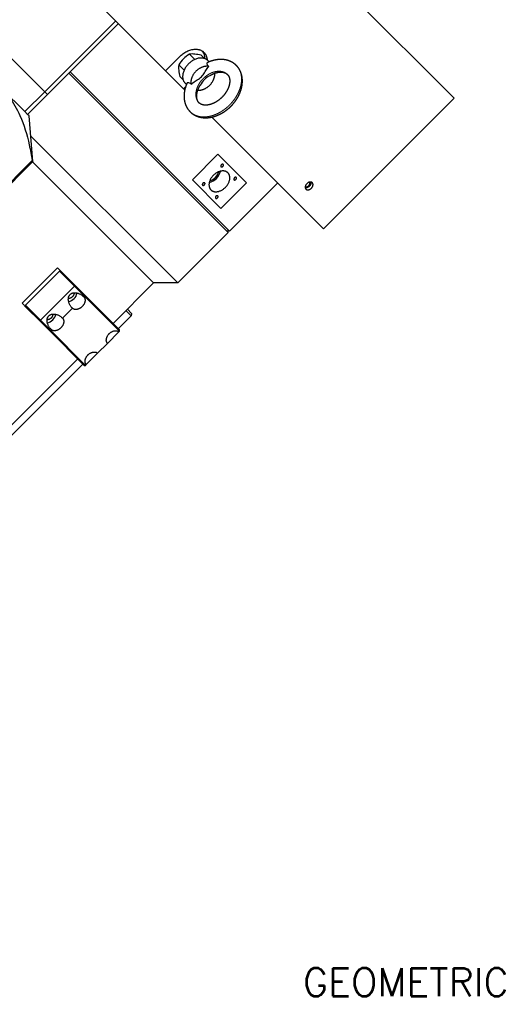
# Model space of a CAD drawing. Extents: x 12273 to 13958, y 5270 to 6468.
# Tile 18 of 22: x 13462 to 13581, y 6093 to 6338. Entities that reach past the tile are written whole.
import ezdxf

# ---------------------------------------------------------------- set-up
doc = ezdxf.new("R2010")
doc.units = 0
doc.header["$LTSCALE"] = 25.4
doc.linetypes.add('DASHEDBIDOT', pattern=[12.4, 3, -3, 0.2, -3, 0.2, -3])
doc.layers.add('ATA-TEXT', color=7, linetype='CONTINUOUS', lineweight=25)
doc.layers.add('Layer0000', color=7, linetype='CONTINUOUS', lineweight=25)
doc.styles.get("Standard").update_dxf_attribs({"font": 'simplex.shx'})

msp = doc.modelspace()

# ---------------------------------------------------------------- linework, layer by layer
at = {"layer": 'Layer0000', "color": 7, "linetype": 'Continuous', "lineweight": 25}
for p, q in [((13496.0160267, 6392.2988059), (13569.7660267, 6318.5488059)), ((13497.8641148, 6325.396894), (13463.4891148, 6359.771894)), ((13485.4418371, 6337.8191717), (13467.7641675, 6320.1415021)), ((13467.7641675, 6320.1415021), (13452.608723, 6335.2969467)), ((13486.1341477, 6337.126861), (13468.4564782, 6319.4491915)), ((13497.8641148, 6325.396894), (13501.3996487, 6328.9324279)), ((13505.1494391, 6328.1898047), (13503.8108715, 6329.5283724)), ((13507.5503206, 6328.4425371), (13506.7626784, 6329.2301793)), ((13497.8641148, 6325.396894), (13502.3641148, 6320.896894)), ((13502.4958252, 6325.5361908), (13501.1572576, 6326.8747585)), ((13513.4581534, 6285.054118), (13473.7597791, 6324.7524923)), ((13513.8117068, 6285.4076714), (13474.1133324, 6325.1060457)), ((13502.2430928, 6323.1353093), (13501.4554506, 6323.9229515)), ((13462.8144201, 6315.1917547), (13457.1116978, 6320.894477)), ((13502.3641148, 6320.896894), (13502.8834562, 6321.4162354)), ((13502.6586518, 6320.602357), (13502.3641148, 6320.896894)), ((13462.8144201, 6315.1917547), (13467.7641675, 6320.1415021)), ((13463.5067307, 6314.499444), (13468.4564782, 6319.4491915)), ((13468.4564782, 6319.4491915), (13467.7641675, 6320.1415021)), ((13569.7660267, 6318.5488059), (13537.2391148, 6286.021894)), ((13463.5067307, 6314.499444), (13462.8144201, 6315.1917547)), ((13463.8426682, 6314.1635066), (13463.5067307, 6314.499444)), ((13464.8381884, 6302.7846581), (13463.8426682, 6314.1635066)), ((13537.2391148, 6286.021894), (13509.4195771, 6313.8414316)), ((13500.907008, 6272.5029727), (13464.2833365, 6309.1266441)), ((13510.9108831, 6304.571951), (13504.5469221, 6298.20799)), ((13518.0391718, 6297.4436623), (13510.9108831, 6304.571951)), ((13464.6215346, 6303.001312), (13446.1251215, 6284.5048989)), ((13446.3417753, 6284.2882451), (13464.8381884, 6302.7846581)), ((13464.6215346, 6303.001312), (13464.8381884, 6302.7846581)), ((13464.7265516, 6302.6730214), (13494.8966004, 6272.5029727)), ((13504.5469221, 6298.20799), (13511.6752108, 6291.0797013)), ((13511.6752108, 6291.0797013), (13518.0391718, 6297.4436623)), ((13513.8117068, 6285.4076714), (13525.832522, 6297.4284867)), ((13500.907008, 6272.5029727), (13513.4581534, 6285.054118)), ((13513.4581534, 6285.054118), (13513.4581534, 6285.7612248)), ((13462.1195855, 6267.4497747), (13470.9584202, 6276.2886095)), ((13470.9584202, 6276.2886095), (13472.062411, 6275.1846187)), ((13471.4303486, 6275.4631278), (13462.9450672, 6266.9778464)), ((13471.7321253, 6275.5149045), (13471.4303486, 6275.4631278)), ((13475.1803486, 6271.7131278), (13471.4303486, 6275.4631278)), ((13475.4303486, 6271.8166812), (13472.062411, 6275.1846187)), ((13466.6950672, 6263.2278464), (13475.1803486, 6271.7131278)), ((13475.4303486, 6271.8166812), (13475.1803486, 6271.7131278)), ((13477.6803486, 6269.2131278), (13475.1803486, 6271.7131278)), ((13477.783902, 6269.4631278), (13475.4303486, 6271.8166812)), ((13484.8203287, 6262.426701), (13494.8966004, 6272.5029727)), ((13500.907008, 6272.5029727), (13494.8966001, 6272.5029727)), ((13477.5035719, 6269.0363511), (13477.6803486, 6269.2131278)), ((13477.6803486, 6269.2131278), (13477.783902, 6269.4631278)), ((13486.4303486, 6260.4631278), (13477.6803486, 6269.2131278)), ((13486.4303486, 6260.8166812), (13477.783902, 6269.4631278)), ((13463.2235763, 6266.345784), (13462.1195855, 6267.4497747)), ((13462.9450672, 6266.9778464), (13462.8932905, 6266.6760697)), ((13466.6950672, 6263.2278464), (13462.9450672, 6266.9778464)), ((13466.5915138, 6262.9778464), (13463.2235763, 6266.345784)), ((13472.200271, 6263.7330502), (13474.6751448, 6266.2079239)), ((13486.1071253, 6261.1399045), (13489.2891058, 6264.321885)), ((13489.2891058, 6264.321885), (13488.0023092, 6265.6086815)), ((13488.3558626, 6265.9622349), (13489.3926592, 6264.9254384)), ((13489.3926592, 6264.9254384), (13489.2891058, 6264.321885)), ((13466.6950672, 6263.2278464), (13466.5915138, 6262.9778464)), ((13468.9450672, 6260.624293), (13466.5915138, 6262.9778464)), ((13469.1950672, 6260.7278464), (13466.6950672, 6263.2278464)), ((13469.1950672, 6260.7278464), (13468.9450672, 6260.624293)), ((13477.5915138, 6251.9778464), (13468.9450672, 6260.624293)), ((13469.1950672, 6260.7278464), (13469.3718439, 6260.9046231)), ((13477.9450672, 6251.9778464), (13469.1950672, 6260.7278464)), ((13486.2535719, 6260.2863511), (13483.4251448, 6257.4579239)), ((13486.2535719, 6260.2863511), (13486.4303486, 6260.4631278)), ((13486.4303486, 6260.4631278), (13486.4303486, 6260.8166812)), ((13480.950271, 6254.9830502), (13483.4251448, 6257.4579239)), ((13480.950271, 6254.9830502), (13478.1218439, 6252.1546231)), ((13435.322854, 6212.9292263), (13475.981494, 6253.5878663)), ((13436.6096506, 6211.6424298), (13477.2682905, 6252.3010697)), ((13477.5915138, 6251.9778464), (13477.9450672, 6251.9778464)), ((13477.9450672, 6251.9778464), (13478.1218439, 6252.1546231))]:
    msp.add_line(p, q, dxfattribs=at)
for centre, radius, start, end in [((13504.7299108, 6328.4501672), 3.0007336, 358.620807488, 35.676979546), ((13508.9414738, 6321.8359356), 9.2727427, 135.401003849, 147.08450072), ((13508.8496943, 6321.7441561), 9.2727427, 122.915499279, 134.598996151), ((13504.4570048, 6323.0535195), 6.5070122, 83.960484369, 95.69874812), ((13503.7685771, 6317.3472254), 12.2543558, 75.857783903, 83.566694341), ((13506.9877363, 6326.4969117), 2.0207956, 32.649446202, 44.9720082), ((13507.6321104, 6326.2286251), 6.5070122, 174.30125188, 186.039515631), ((13513.3384046, 6326.9170528), 12.2543558, 186.433305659, 194.142216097), ((13504.1887182, 6323.6978936), 2.0207956, 225.027991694, 237.350538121), ((13507.828088, 6301.2196304), 3.7895518, 284.312824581, 315.760740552), ((13508.0066644, 6301.0623897), 3.1983999, 286.296441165, 315.631071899), ((13508.0564834, 6301.1122087), 3.1983999, 314.368928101, 343.703558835), ((13507.8992427, 6301.2907851), 3.7895518, 314.239259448, 345.687175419), ((13473.406903, 6270.3770907), 2.4311554, 313.791763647, 351.30503758), ((13473.3344052, 6270.3045929), 2.4311554, 278.69496242, 316.208236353), ((13468.1036021, 6265.0737898), 2.4311554, 313.791763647, 351.30503758), ((13468.0311043, 6265.001292), 2.4311554, 278.69496242, 316.208236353)]:
    msp.add_arc(centre, radius, start, end, dxfattribs=at)
for points, weights in [([(13501.3996487, 6328.9324279), (13504.9351826, 6332.4679618), (13507.4351826, 6329.9679618)], [1, 0.707106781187, 1]), ([(13507.4351826, 6329.9679618), (13508.1555509, 6329.2475935), (13508.2233737, 6328.0955838)], [1, 0.893372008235, 0.864380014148]), ([(13511.770269, 6301.9447982), (13511.4932599, 6301.6677891), (13511.6891349, 6301.4719141)], [1, 0.707106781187, 1]), ([(13511.6891349, 6301.4719141), (13511.8850099, 6301.2760391), (13512.162019, 6301.5530482)], [1, 0.707106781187, 1]), ([(13512.2431531, 6302.0259323), (13512.0472781, 6302.2218073), (13511.770269, 6301.9447982)], [1, 0.707106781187, 1]), ([(13512.162019, 6301.5530482), (13512.4390281, 6301.8300573), (13512.2431531, 6302.0259323)], [1, 0.707106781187, 1]), ([(13509.793047, 6299.3258261), (13507.6717266, 6297.2045058), (13509.1717266, 6295.7045058)], [1, 0.707106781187, 1]), ([(13513.4143673, 6299.9471465), (13511.9143673, 6301.4471465), (13509.793047, 6299.3258261)], [1, 0.707106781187, 1]), ([(13512.793047, 6296.3258261), (13514.9143673, 6298.4471465), (13513.4143673, 6299.9471465)], [1, 0.707106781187, 1]), ([(13515.020269, 6298.6947982), (13514.7432599, 6298.4177891), (13514.9391349, 6298.2219141)], [1, 0.707106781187, 1]), ([(13514.9391349, 6298.2219141), (13515.1350099, 6298.0260391), (13515.412019, 6298.3030482)], [1, 0.707106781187, 1]), ([(13515.4931531, 6298.7759323), (13515.2972781, 6298.9718073), (13515.020269, 6298.6947982)], [1, 0.707106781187, 1]), ([(13515.412019, 6298.3030482), (13515.6890281, 6298.5800573), (13515.4931531, 6298.7759323)], [1, 0.707106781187, 1]), ([(13507.1740749, 6297.3486041), (13506.8970658, 6297.071595), (13507.0929408, 6296.87572)], [1, 0.707106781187, 1]), ([(13507.0929408, 6296.87572), (13507.2888158, 6296.679845), (13507.5658249, 6296.9568541)], [1, 0.707106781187, 1]), ([(13507.646959, 6297.4297382), (13507.451084, 6297.6256132), (13507.1740749, 6297.3486041)], [1, 0.707106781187, 1]), ([(13507.5658249, 6296.9568541), (13507.842834, 6297.2338632), (13507.646959, 6297.4297382)], [1, 0.707106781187, 1]), ([(13509.1717266, 6295.7045058), (13510.6717266, 6294.2045058), (13512.793047, 6296.3258261)], [1, 0.707106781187, 1]), ([(13510.4240749, 6294.0986041), (13510.1470658, 6293.821595), (13510.3429408, 6293.62572)], [1, 0.707106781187, 1]), ([(13510.3429408, 6293.62572), (13510.5388158, 6293.429845), (13510.8158249, 6293.7068541)], [1, 0.707106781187, 1]), ([(13510.896959, 6294.1797382), (13510.701084, 6294.3756132), (13510.4240749, 6294.0986041)], [1, 0.707106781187, 1]), ([(13510.8158249, 6293.7068541), (13511.092834, 6293.9838632), (13510.896959, 6294.1797382)], [1, 0.707106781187, 1]), ([(13474.6751435, 6266.2079252), (13472.6751457, 6268.2079249), (13474.0893583, 6269.6221375)], [0.999999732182, 0.7071069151, 1]), ([(13474.0893583, 6269.6221375), (13475.5035719, 6271.0363511), (13477.5035719, 6269.0363511)], [1, 0.70710678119, 1]), ([(13469.3718439, 6260.9046231), (13467.3718439, 6262.9046231), (13468.7860575, 6264.3188367)], [0.999999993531, 0.707106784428, 1]), ([(13468.7860575, 6264.3188367), (13470.200271, 6265.7330502), (13472.200271, 6263.7330502)], [1, 0.70710678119, 1]), ([(13483.4251448, 6257.4579239), (13482.4251448, 6258.4579239), (13483.8393583, 6259.8721375)], [1, 0.707106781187, 1]), ([(13483.8393583, 6259.8721375), (13485.2535719, 6261.2863511), (13486.2535719, 6260.2863511)], [1, 0.707106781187, 1]), ([(13478.1218439, 6252.1546231), (13477.1218439, 6253.1546231), (13478.5360575, 6254.5688367)], [1, 0.707106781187, 1]), ([(13478.5360575, 6254.5688367), (13479.950271, 6255.9830502), (13480.950271, 6254.9830502)], [1, 0.707106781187, 1])]:
    msp.add_rational_spline(points, weights, degree=2, dxfattribs=at)
for points, weights, knots in [([(13508.4173525, 6327.9251317), (13506.4173525, 6329.9251317), (13503.5889254, 6327.0967046), (13500.7604983, 6324.2682774), (13502.7604983, 6322.2682774)], [1, 0.707106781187, 1, 0.707106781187, 1], [0, 0, 0, 0.5, 0.5, 1, 1, 1]), ([(13508.622887, 6326.4611823), (13506.9797589, 6326.782108), (13505.4416404, 6325.2439896), (13503.9035219, 6323.7058711), (13504.2244476, 6322.062743)], [1, 0.845521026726, 1, 0.845521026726, 1], [0, 0, 0, 0.5, 0.5, 1, 1, 1]), ([(13505.9168521, 6320.551087), (13507.480656, 6320.3938652), (13508.8862104, 6321.7994195), (13510.2917659, 6323.2049751), (13510.1345427, 6324.7687797)], [0.978867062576, 0.856930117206, 1, 0.856930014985, 0.97886723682], [0.03692764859, 0.03692764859, 0.03692764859, 0.5, 0.5, 0.96307268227, 0.96307268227, 0.96307268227]), ([(13534.4451438, 6297.477923), (13533.8826438, 6298.040423), (13533.0871487, 6297.2449279), (13532.2916536, 6296.4494327), (13532.8541536, 6295.8869327)], [1, 0.707106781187, 1, 0.707106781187, 1], [0, 0, 0, 0.25, 0.25, 0.5, 0.5, 0.5]), ([(13534.1122583, 6297.6450375), (13534.2054938, 6297.113273), (13533.7121487, 6296.6199279), (13533.2188035, 6296.1265827), (13532.687039, 6296.2198182)], [0.876472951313, 0.795618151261, 1, 0.79561815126, 0.876472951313], [0.07554918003, 0.07554918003, 0.07554918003, 0.25, 0.25, 0.42445081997, 0.42445081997, 0.42445081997]), ([(13532.6887888, 6296.5140679), (13533.1110076, 6296.3187867), (13533.5621487, 6296.7699279), (13534.0132898, 6297.221069), (13533.8180086, 6297.6432878)], [0.916703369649, 0.757386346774, 1, 0.757386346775, 0.916703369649], [0.04291629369, 0.04291629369, 0.04291629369, 0.25, 0.25, 0.45708370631, 0.45708370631, 0.45708370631]), ([(13532.8541536, 6295.8869327), (13533.4166536, 6295.3244327), (13534.2121487, 6296.1199279), (13535.0076438, 6296.915423), (13534.4451438, 6297.477923)], [1, 0.707106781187, 1, 0.707106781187, 1], [0.5, 0.5, 0.5, 0.75, 0.75, 1, 1, 1]), ([(13475.0558212, 6270.060408), (13475.12982, 6269.5375991), (13474.6518583, 6269.0596375), (13474.1738967, 6268.5816759), (13473.6510878, 6268.6556747)], [0.872613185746, 0.800721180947, 1, 0.800721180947, 0.872613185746], [0.32990488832, 0.32990488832, 0.32990488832, 0.5, 0.5, 0.67009511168, 0.67009511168, 0.67009511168]), ([(13477.5035719, 6269.0363511), (13478.5035719, 6268.0363511), (13477.0893583, 6266.6221375), (13475.6751448, 6265.2079239), (13474.6751448, 6266.2079239)], [1, 0.707106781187, 1, 0.707106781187, 1], [0, 0, 0, 0.5, 0.5, 1, 1, 1]), ([(13469.7525203, 6264.7571072), (13469.8265191, 6264.2342983), (13469.3485575, 6263.7563367), (13468.8705958, 6263.278375), (13468.347787, 6263.3523738)], [0.872613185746, 0.800721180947, 1, 0.800721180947, 0.872613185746], [0.32990488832, 0.32990488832, 0.32990488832, 0.5, 0.5, 0.67009511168, 0.67009511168, 0.67009511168]), ([(13472.2002711, 6263.7330502), (13473.200271, 6262.7330502), (13471.7860575, 6261.3188367), (13470.3718439, 6259.9046231), (13469.3718439, 6260.9046231)], [0.99999999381, 0.707106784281, 1, 0.707106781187, 1], [0.00000000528, 0.00000000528, 0.00000000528, 0.5, 0.5, 1, 1, 1])]:
    msp.add_rational_spline(points, weights, degree=2, knots=knots, dxfattribs=at)
for points, degree, knots in [([(13515.5143456, 6326.6971248), (13515.3153137, 6326.8961281), (13514.7474844, 6327.345806), (13513.9532111, 6327.7709837), (13513.1693971, 6328.0282667), (13512.3125647, 6328.1902866), (13511.2640373, 6328.2133198), (13510.1624285, 6328.0651834), (13508.9622833, 6327.721627), (13508.3353664, 6327.4331574)], 2, [0, 0, 0, 0.02719909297, 0.06988994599, 0.11353902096, 0.14804105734, 0.195036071, 0.24372142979, 0.29358045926, 0.35102212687, 0.35102212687, 0.35102212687]), ([(13504.2244476, 6322.062743), (13504.3891218, 6322.1889632), (13504.5552052, 6322.3071977), (13505.0452769, 6322.6417358), (13505.4198078, 6322.8709522), (13506.154402, 6323.3425691), (13506.5119611, 6323.5912838), (13507.0943461, 6324.1736688), (13507.3430608, 6324.5312279), (13507.8146777, 6325.2658221), (13508.0438942, 6325.640353), (13508.3784322, 6326.1304248), (13508.4966667, 6326.2965081), (13508.622887, 6326.4611823)], 3, [0, 0, 0, 0, 0.1149996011, 0.1149996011, 0.3620846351, 0.3620846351, 0.6091696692, 0.6091696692, 0.8562547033, 0.8562547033, 1.1033397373, 1.1033397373, 1.2183393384, 1.2183393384, 1.2183393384, 1.2183393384]), ([(13508.622887, 6326.4611823), (13508.4896056, 6326.6074568), (13508.3806418, 6326.7527854), (13508.2469552, 6327.0124637), (13508.1809199, 6327.2556773), (13508.2638157, 6327.4002494), (13508.3359678, 6327.4334383)], 3, [0, 0, 0, 0, 0.13358412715, 0.13358412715, 0.25216543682, 0.39114984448, 0.39114984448, 0.39114984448, 0.39114984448]), ([(13514.1526186, 6316.5330114), (13514.612294, 6316.9927205), (13515.4078222, 6318.0060615), (13516.0788577, 6319.1160953), (13516.5730136, 6320.2574588), (13516.8841735, 6321.3582692), (13517.0305406, 6322.4468165), (13517.0075074, 6323.4953439), (13516.8454875, 6324.3521763), (13516.5882046, 6325.1359903), (13516.1630269, 6325.9302636), (13515.7133489, 6326.4980929), (13515.5143456, 6326.6971248)], 2, [0, 0, 0, 0.1040273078, 0.2071066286, 0.3156855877, 0.4151666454, 0.5125556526, 0.6099266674, 0.7039169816, 0.772921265, 0.8602196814, 0.945601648, 1, 1, 1]), ([(13508.8772614, 6324.1505844), (13508.3980023, 6323.8474616), (13507.9046407, 6323.5408764), (13507.1427959, 6322.7790316), (13506.8349599, 6322.2825604), (13506.5303609, 6321.8009617)], 3, [0.28677681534, 0.28677681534, 0.28677681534, 0.28677681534, 0.6091696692, 0.6091696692, 0.93322358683, 0.93322358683, 0.93322358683, 0.93322358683]), ([(13508.8771571, 6324.1498777), (13509.3668107, 6324.4584408), (13510.3242035, 6324.8544351), (13511.2002146, 6325.0472526), (13511.9693751, 6325.0579439), (13512.5591704, 6324.9290294), (13513.07759, 6324.6811731), (13513.2869593, 6324.4697385)], 2, [0.6005435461, 0.6005435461, 0.6005435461, 0.67163164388, 0.73685036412, 0.80224324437, 0.86591087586, 0.92263816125, 1, 1, 1]), ([(13513.2869593, 6324.4697385), (13513.4983939, 6324.2603692), (13513.7462502, 6323.7419496), (13513.8751647, 6323.1521543), (13513.8645126, 6322.3864033), (13513.6756878, 6321.5219623), (13513.2992597, 6320.601101), (13512.7400142, 6319.6884812), (13512.1706421, 6319.0058431), (13511.9252322, 6318.7603977)], 2, [0, 0, 0, 0.1547233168, 0.268177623, 0.3955125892, 0.5251608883, 0.6535134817, 0.7876706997, 0.9174695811, 1, 1, 1]), ([(13457.1116978, 6320.894477), (13457.7397597, 6320.2664151), (13459.4941731, 6318.2508922), (13462.054223, 6313.7603831), (13463.7035079, 6308.2154181), (13464.4170383, 6304.3152469), (13464.6215346, 6303.001312)], 3, [0, 0, 0, 0, 0.1411012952, 0.4233038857, 0.8077679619, 1, 1, 1, 1]), ([(13503.2526649, 6322.3506851), (13502.9581763, 6321.7107741), (13502.6147999, 6320.4964476), (13502.4710683, 6319.396626), (13502.5006017, 6318.2272734), (13502.7368442, 6317.2276408), (13503.0552537, 6316.4298832), (13503.5923712, 6315.5678207), (13503.9885051, 6315.1712843)], 2, [0.64895725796, 0.64895725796, 0.64895725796, 0.70758454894, 0.75750254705, 0.80597850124, 0.8642206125, 0.90242550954, 0.94599208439, 1, 1, 1]), ([(13503.2521896, 6322.3496572), (13503.283336, 6322.4173556), (13503.415871, 6322.4996511), (13503.777656, 6322.4180352), (13504.0659979, 6322.2071181), (13504.2244476, 6322.062743)], 3, [0.22973535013, 0.22973535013, 0.22973535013, 0.22973535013, 0.35989357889, 0.47573742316, 0.6204580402, 0.6204580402, 0.6204580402, 0.6204580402]), ([(13506.2158915, 6317.3986706), (13506.0751253, 6317.5388547), (13505.8482929, 6317.9033004), (13505.6765628, 6318.4084815), (13505.6128966, 6319.0896235), (13505.709576, 6319.9047339), (13505.9919971, 6320.8043606), (13506.3638142, 6321.5351337), (13506.5305449, 6321.8002088)], 2, [0, 0, 0, 0.05148880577, 0.10564087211, 0.16686881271, 0.23006668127, 0.29462868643, 0.36024254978, 0.3988443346, 0.3988443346, 0.3988443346]), ([(13511.9252322, 6318.7603977), (13511.6238846, 6318.4591644), (13511.0767668, 6318.0212934), (13510.4785927, 6317.611958), (13509.8656312, 6317.298093), (13509.1786473, 6317.0139739), (13508.3026361, 6316.8211565), (13507.5334757, 6316.8104652), (13506.9436804, 6316.9393797), (13506.4252608, 6317.187236), (13506.2158915, 6317.3986706)], 2, [0, 0, 0, 0.101141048, 0.1681516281, 0.2776726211, 0.3432616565, 0.473699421, 0.6044855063, 0.7318210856, 0.8452759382, 1, 1, 1]), ([(13503.9885051, 6315.1712843), (13504.187537, 6314.972281), (13504.7553663, 6314.5226031), (13505.5496396, 6314.0974254), (13506.3334536, 6313.8401424), (13507.190286, 6313.6781225), (13508.2388135, 6313.6550893), (13509.3404222, 6313.8032257), (13510.468185, 6314.1259766), (13511.6323252, 6314.6386919), (13512.8360382, 6315.3798324), (13513.7967653, 6316.1771925), (13514.1526186, 6316.5330114)], 2, [0, 0, 0, 0.0543979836, 0.139779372, 0.2270771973, 0.2960810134, 0.3900706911, 0.4874410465, 0.5871587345, 0.6891537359, 0.7996335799, 0.9194831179, 1, 1, 1])]:
    msp.add_open_spline(points, degree=degree, knots=knots, dxfattribs=at)
at = {"layer": 'Layer0000', "color": 251, "linetype": 'DASHEDBIDOT', "lineweight": 18}
for points in [[(13515.5143456, 6326.6971248), (13519.5893456, 6322.6221248), (13513.8264254, 6316.8592046)], [(13513.8264254, 6316.8592046), (13508.0635051, 6311.0962843), (13503.9885051, 6315.1712843)]]:
    msp.add_rational_spline(points, [1, 0.707106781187, 1], degree=2, dxfattribs=at)
msp.add_rational_spline([(13513.2869593, 6324.4697385), (13510.7869593, 6326.9697385), (13507.2514254, 6323.4342046), (13503.7158915, 6319.8986706), (13506.2158915, 6317.3986706)], [1, 0.707106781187, 1, 0.707106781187, 1], degree=2, knots=[0.25, 0.25, 0.25, 0.5, 0.5, 0.75, 0.75, 0.75], dxfattribs=at)

# ---------------------------------------------------------------- texts
at = {"layer": 'ATA-TEXT', "insert": (13532.0905837, 6092.4384857), "char_height": 7, "attachment_point": 7}
msp.add_mtext('GEOMETRIC VIEW ( 1:2 )', dxfattribs=at)

doc.saveas('drawing.dxf')
